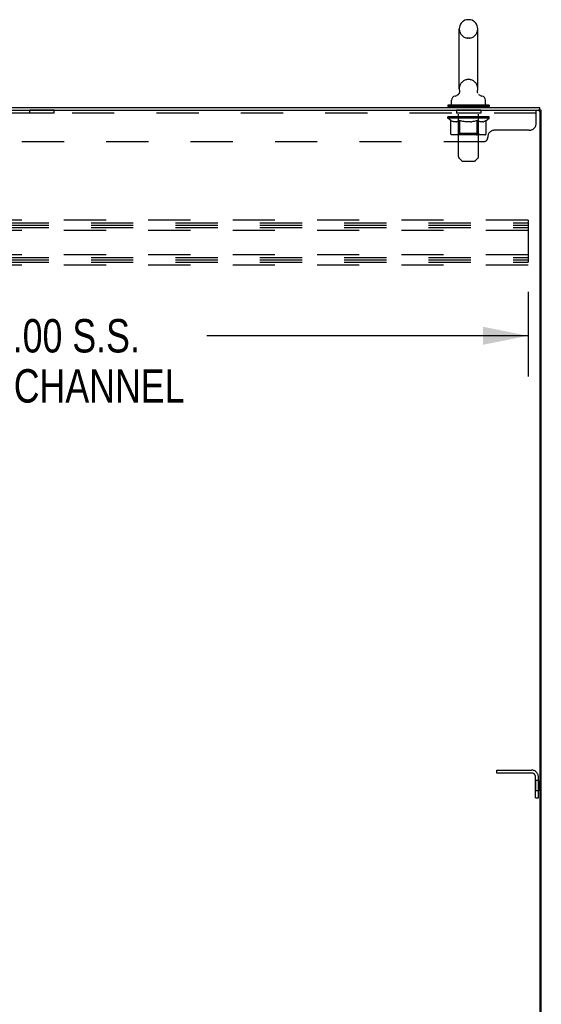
# Model space of a CAD drawing. Header units: inches. Extents: x 0 to 277, y 0 to 179.
# Tile 92 of 94: x 157 to 175, y 92 to 127. Entities that reach past the tile are written whole.
import ezdxf

# ---------------------------------------------------------------- set-up
doc = ezdxf.new("R2010")
doc.units = ezdxf.units.IN
doc.header["$LTSCALE"] = 15.20914
doc.header["$MEASUREMENT"] = 0
doc.linetypes.add('HIDDEN', pattern=[0.2, 0.1, -0.1])
doc.layers.get('0').update_dxf_attribs({"linetype": 'CONTINUOUS'})
for name, color, linetype in [('02___PRT_ALL_AXES', 7, 'CONTINUOUS'), ('DEFAULT_2', 8, 'HIDDEN'), ('DIMENSIONS', 7, 'CONTINUOUS')]:
    doc.layers.add(name, color=color, linetype=linetype)
doc.styles.get("Standard").update_dxf_attribs({"font": 'txt', "width": 0.8})
doc.dimstyles.new('DIMSTYLE_2', dxfattribs={"dimtxt": 1.203718, "dimasz": 1.626646, "dimexe": 0.09, "dimexo": 0.07, "dimgap": 0.037, "dimtad": 0, "dimtih": 1, "dimtoh": 1, "dimzin": 4, "dimdsep": 46, "dimtxsty": 'Standard', "dimblk": '_FILLED', "dimblk1": '_FILLED', "dimblk2": '_FILLED', "dimcen": 0.09, "dimadec": 0, "dimazin": 0, "dimtfac": 1, "dimtofl": 0, "dimtmove": 0, "dimatfit": 3, "dimldrblk": '_FILLED', "dimfxl": 0, "dimtolj": 1, "dimtzin": 4, "dimarcsym": 0})

# ---------------------------------------------------------------- blocks, each defined once
blk = doc.blocks.new('_FILLED')
at = {"color": 0, "linetype": 'ByBlock'}
blk.add_solid([(0, 0), (-1, 0.2), (-1, -0.2)], dxfattribs=at)
blk = doc.blocks.new('*D3')
at = {"layer": 'DIMENSIONS', "color": 2, "linetype": 'Continuous'}
for p, q in [((140.83, 117.273), (140.83, 114.219)), ((174.83, 117.273), (174.83, 114.219)), ((140.83, 115.683), (152.413, 115.683)), ((174.83, 115.683), (163.246, 115.683))]:
    blk.add_line(p, q, dxfattribs=at)
at = {"layer": 'DIMENSIONS', "color": 2, "linetype": 'Continuous', "xscale": 1.6266460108, "yscale": 1.6266460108, "zscale": 1.6266460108, "rotation": 180}
blk.add_blockref('_FILLED', (140.83, 115.683), dxfattribs=at)
at = {"layer": 'DIMENSIONS', "color": 2, "linetype": 'Continuous', "xscale": 1.6266460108, "yscale": 1.6266460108, "zscale": 1.6266460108}
blk.add_blockref('_FILLED', (174.83, 115.683), dxfattribs=at)
at = {"layer": 'DIMENSIONS', "color": 2, "linetype": 'Continuous', "insert": (157.83, 116.285), "char_height": 1.20372, "width": 11.55569, "attachment_point": 2, "line_spacing_factor": 0.9}
blk.add_mtext('34.00 S.S.\\PB-42 CHANNEL', dxfattribs=at)

msp = doc.modelspace()

# ---------------------------------------------------------------- linework, layer by layer
at = {"color": 7, "linetype": 'Continuous'}
for p, q in [((172.349, 124.589), (172.349, 126.749)), ((172.722, 127.079), (172.645, 127.079)), ((173.018, 124.589), (173.018, 126.749)), ((172.292, 124.367), (172.288, 124.364)), ((173.009, 124.497), (173.009, 124.503)), ((173.009, 124.485), (173.009, 124.491)), ((173.01, 124.473), (173.009, 124.479)), ((173.011, 124.52), (173.012, 124.525)), ((173.012, 124.462), (173.011, 124.468)), ((173.015, 124.451), (173.013, 124.456)), ((173.017, 124.445), (173.015, 124.451)), ((173.019, 124.439), (173.017, 124.445)), ((173.021, 124.434), (173.019, 124.44)), ((171.934, 123.997), (171.934, 123.955)), ((173.434, 123.997), (171.934, 123.997)), ((173.434, 123.955), (171.934, 123.955)), ((171.969, 123.955), (171.969, 123.919)), ((172.074, 124.017), (172.074, 124.173)), ((173.294, 124.017), (173.294, 124.173)), ((173.399, 123.955), (173.399, 123.919)), ((173.434, 123.997), (173.434, 123.955)), ((175.257, 123.815), (175.257, 123.919)), ((175.309, 123.815), (175.194, 123.815)), ((175.309, 52.023), (175.309, 123.815))]:
    msp.add_line(p, q, dxfattribs=at)
at = {"color": 3, "linetype": 'Continuous'}
for p, q in [((139.555, 123.919), (175.257, 123.919)), ((139.556, 123.815), (175.194, 123.815)), ((175.257, 123.753), (175.257, 52.086))]:
    msp.add_line(p, q, dxfattribs=at)
at = {"color": 7, "linetype": 'Continuous'}
for points in [[(172.356, 124.525), (172.357, 124.52), (172.357, 124.514), (172.358, 124.509), (172.358, 124.503), (172.359, 124.497), (172.359, 124.491), (172.358, 124.485), (172.358, 124.479), (172.357, 124.474), (172.356, 124.468), (172.355, 124.462), (172.354, 124.456), (172.352, 124.451), (172.351, 124.445), (172.349, 124.44), (172.346, 124.434), (172.344, 124.429), (172.342, 124.424), (172.339, 124.419), (172.336, 124.414), (172.333, 124.409), (172.329, 124.404), (172.326, 124.399), (172.322, 124.395), (172.318, 124.39), (172.315, 124.386), (172.31, 124.382), (172.306, 124.378), (172.302, 124.374), (172.297, 124.37), (172.292, 124.367)], [(173.009, 124.508), (173.01, 124.514), (173.011, 124.52)], [(173.013, 124.456), (173.012, 124.462), (173.011, 124.468), (173.01, 124.473), (173.009, 124.479), (173.009, 124.485), (173.009, 124.491), (173.009, 124.497), (173.009, 124.503), (173.009, 124.508), (173.01, 124.514), (173.011, 124.52)]]:
    msp.add_lwpolyline(points, dxfattribs=at)
for centre, radius, start, end in [((172.684, 126.749), 0.334, 102.4284, 180), ((172.645, 126.922), 0.157, 90, 102.4284), ((172.722, 126.922), 0.157, 77.5716, 90), ((172.684, 126.749), 0.334, 0, 77.5716), ((172.231, 124.173), 0.157, 101.6478, 180), ((172.147, 124.578), 0.257, 281.6478, 311.9717), ((172.684, 124.589), 0.334, 180, 191.0697), ((172.684, 124.589), 0.334, 348.9303, 360), ((173.22, 124.578), 0.257, 228.0281, 258.3522), ((173.137, 124.173), 0.157, 0, 78.3522), ((172.094, 124.017), 0.02, 180, 270), ((173.274, 124.017), 0.02, 270, 360)]:
    msp.add_arc(centre, radius, start, end, dxfattribs=at)
at = {"color": 3, "linetype": 'Continuous'}
msp.add_arc((175.194, 123.753), 0.0625, 0, 90, dxfattribs=at)
at = {"layer": '02___PRT_ALL_AXES', "color": 8, "linetype": 'HIDDEN'}
for p, q in [((156.876, 123.711), (156.876, 123.815)), ((157.751, 123.815), (156.876, 123.815)), ((157.751, 123.711), (156.876, 123.711)), ((157.751, 123.711), (157.751, 123.815)), ((172.251, 123.815), (172.251, 123.711)), ((173.126, 123.815), (172.251, 123.815)), ((173.126, 123.711), (172.251, 123.711)), ((173.126, 123.815), (173.126, 123.711)), ((175.205, 99.648), (175.101, 99.648)), ((175.101, 99.648), (175.101, 99.273)), ((175.205, 99.648), (175.205, 99.273)), ((175.205, 99.273), (175.101, 99.273))]:
    msp.add_line(p, q, dxfattribs=at)
at = {"layer": 'DEFAULT_2', "color": 8, "linetype": 'HIDDEN'}
for p, q in [((172.722, 126.419), (172.645, 126.419)), ((172.722, 124.919), (172.645, 124.919)), ((172.279, 123.997), (172.279, 123.919)), ((172.319, 122.152), (172.319, 123.967)), ((173.049, 122.152), (173.049, 123.967)), ((173.089, 123.997), (173.089, 123.919)), ((175.126, 123.711), (139.501, 123.711)), ((171.94, 123.523), (171.94, 123.57)), ((171.94, 123.569), (172.297, 123.569)), ((171.941, 123.569), (171.941, 123.575)), ((172.082, 123.573), (171.941, 123.575)), ((171.951, 123.57), (171.951, 123.577)), ((171.962, 123.566), (171.962, 123.57)), ((171.962, 123.566), (173.405, 123.566)), ((171.972, 123.566), (171.972, 123.57)), ((171.974, 123.566), (171.974, 123.57)), ((171.985, 123.57), (171.985, 123.577)), ((172.004, 123.566), (172.004, 123.57)), ((172.007, 123.566), (172.007, 123.57)), ((172.04, 123.57), (172.04, 123.577)), ((172.057, 123.566), (172.057, 123.57)), ((172.06, 123.566), (172.06, 123.57)), ((172.082, 123.569), (172.082, 123.573)), ((172.114, 123.57), (172.114, 123.577)), ((172.115, 123.566), (172.115, 123.569)), ((172.116, 123.566), (172.116, 123.569)), ((172.119, 123.566), (172.119, 123.569)), ((172.129, 123.566), (172.129, 123.57)), ((172.129, 123.566), (172.129, 123.569)), ((172.133, 123.566), (172.133, 123.57)), ((172.136, 123.566), (172.136, 123.571)), ((172.14, 123.566), (172.14, 123.569)), ((172.159, 123.566), (172.159, 123.569)), ((172.177, 123.566), (172.177, 123.569)), ((172.18, 123.566), (172.18, 123.573)), ((172.206, 123.57), (172.206, 123.577)), ((172.206, 123.566), (172.206, 123.569)), ((172.217, 123.566), (172.217, 123.57)), ((172.222, 123.566), (172.222, 123.57)), ((172.23, 123.566), (172.23, 123.569)), ((172.246, 123.566), (172.246, 123.574)), ((172.267, 123.566), (172.267, 123.569)), ((172.269, 123.566), (172.269, 123.569)), ((172.297, 123.566), (172.297, 123.569)), ((172.375, 123.569), (172.309, 123.569)), ((172.312, 123.57), (172.312, 123.577)), ((172.32, 123.566), (172.32, 123.57)), ((172.326, 123.566), (172.326, 123.57)), ((172.332, 123.566), (172.332, 123.576)), ((172.34, 123.566), (172.34, 123.569)), ((172.351, 123.566), (172.351, 123.569)), ((172.375, 123.566), (172.375, 123.569)), ((172.463, 123.569), (172.4, 123.569)), ((172.424, 123.566), (172.424, 123.569)), ((172.429, 123.57), (172.429, 123.577)), ((172.434, 123.566), (172.434, 123.57)), ((172.436, 123.566), (172.436, 123.577)), ((172.44, 123.566), (172.44, 123.57)), ((172.449, 123.566), (172.449, 123.57)), ((172.463, 123.566), (172.463, 123.569)), ((172.557, 123.569), (172.5, 123.569)), ((172.516, 123.566), (172.516, 123.569)), ((172.549, 123.569), (172.684, 123.577)), ((172.555, 123.57), (172.555, 123.577)), ((172.555, 123.57), (172.555, 123.577)), ((172.555, 123.577), (172.555, 123.577)), ((172.555, 123.566), (172.555, 123.57)), ((172.557, 123.566), (172.557, 123.569)), ((172.56, 123.566), (172.56, 123.57)), ((172.562, 123.566), (172.562, 123.57)), ((172.655, 123.569), (172.605, 123.569)), ((172.613, 123.566), (172.613, 123.569)), ((172.655, 123.566), (172.655, 123.569)), ((172.681, 123.57), (172.68, 123.57)), ((172.68, 123.566), (172.68, 123.57)), ((172.681, 123.566), (172.681, 123.57)), ((172.684, 123.57), (172.684, 123.577)), ((172.684, 123.577), (172.818, 123.569)), ((172.687, 123.566), (172.687, 123.57)), ((172.687, 123.566), (172.687, 123.57)), ((172.687, 123.57), (172.687, 123.57)), ((172.712, 123.566), (172.712, 123.569)), ((172.712, 123.569), (172.763, 123.569)), ((172.755, 123.566), (172.755, 123.569)), ((172.806, 123.566), (172.806, 123.57)), ((172.807, 123.566), (172.807, 123.57)), ((172.81, 123.566), (172.81, 123.569)), ((172.81, 123.569), (172.868, 123.569)), ((172.812, 123.57), (172.812, 123.577)), ((172.812, 123.577), (172.813, 123.577)), ((172.812, 123.566), (172.812, 123.57)), ((172.813, 123.57), (172.813, 123.577)), ((172.851, 123.566), (172.851, 123.569)), ((172.904, 123.566), (172.904, 123.569)), ((172.904, 123.569), (172.967, 123.569)), ((172.918, 123.566), (172.918, 123.57)), ((172.927, 123.566), (172.927, 123.57)), ((172.931, 123.566), (172.931, 123.577)), ((172.933, 123.566), (172.933, 123.57)), ((172.938, 123.57), (172.938, 123.577)), ((172.943, 123.566), (172.943, 123.569)), ((172.992, 123.566), (172.992, 123.569)), ((172.992, 123.569), (173.058, 123.569)), ((173.016, 123.566), (173.016, 123.569)), ((173.027, 123.566), (173.027, 123.569)), ((173.035, 123.566), (173.035, 123.576)), ((173.042, 123.566), (173.042, 123.57)), ((173.047, 123.566), (173.047, 123.57)), ((173.055, 123.57), (173.055, 123.577)), ((173.07, 123.566), (173.07, 123.569)), ((173.07, 123.569), (173.299, 123.569)), ((173.098, 123.566), (173.098, 123.569)), ((173.101, 123.566), (173.101, 123.569)), ((173.121, 123.566), (173.121, 123.574)), ((173.137, 123.566), (173.137, 123.569)), ((173.145, 123.566), (173.145, 123.57)), ((173.15, 123.566), (173.15, 123.57)), ((173.162, 123.57), (173.162, 123.577)), ((173.162, 123.566), (173.162, 123.569)), ((173.187, 123.566), (173.187, 123.573)), ((173.19, 123.566), (173.19, 123.569)), ((173.208, 123.566), (173.208, 123.569)), ((173.227, 123.566), (173.227, 123.569)), ((173.231, 123.566), (173.231, 123.571)), ((173.234, 123.566), (173.234, 123.57)), ((173.238, 123.566), (173.238, 123.57)), ((173.238, 123.566), (173.238, 123.569)), ((173.248, 123.566), (173.248, 123.569)), ((173.251, 123.566), (173.251, 123.569)), ((173.252, 123.566), (173.252, 123.569)), ((173.253, 123.57), (173.253, 123.577)), ((173.307, 123.566), (173.307, 123.57)), ((173.31, 123.566), (173.31, 123.57)), ((173.328, 123.57), (173.328, 123.577)), ((173.361, 123.566), (173.361, 123.57)), ((173.363, 123.566), (173.363, 123.57)), ((173.382, 123.57), (173.382, 123.577)), ((173.394, 123.566), (173.394, 123.57)), ((173.395, 123.566), (173.395, 123.57)), ((173.405, 123.566), (173.405, 123.57)), ((173.416, 123.57), (173.416, 123.577)), ((173.427, 123.523), (173.427, 123.577)), ((175.126, 123.345), (175.126, 123.815)), ((173.427, 123.523), (171.94, 123.523)), ((172.048, 123.447), (171.94, 123.523)), ((172.048, 122.968), (172.048, 123.447)), ((172.048, 123.447), (172.068, 123.434)), ((172.088, 123.422), (172.068, 123.434)), ((172.107, 123.412), (172.087, 123.422)), ((172.126, 123.404), (172.107, 123.412)), ((172.145, 123.397), (172.126, 123.404)), ((172.164, 123.392), (172.145, 123.397)), ((172.25, 123.392), (172.164, 123.392)), ((172.25, 123.392), (172.269, 123.397)), ((172.288, 123.404), (172.269, 123.397)), ((172.307, 123.412), (172.288, 123.404)), ((172.326, 123.422), (172.307, 123.412)), ((172.318, 122.971), (172.318, 123.519)), ((172.346, 123.434), (172.326, 123.422)), ((172.366, 123.447), (172.346, 123.434)), ((172.366, 122.968), (172.366, 123.447)), ((172.366, 123.447), (172.406, 123.434)), ((172.445, 123.422), (172.405, 123.434)), ((172.484, 123.412), (172.445, 123.422)), ((172.522, 123.404), (172.483, 123.412)), ((172.56, 123.397), (172.522, 123.404)), ((172.598, 123.392), (172.56, 123.397)), ((172.769, 123.392), (172.598, 123.392)), ((172.769, 123.392), (172.807, 123.397)), ((172.846, 123.404), (172.807, 123.397)), ((172.884, 123.412), (172.845, 123.404)), ((172.923, 123.422), (172.883, 123.412)), ((172.962, 123.434), (172.922, 123.422)), ((173.001, 123.447), (172.961, 123.434)), ((173.001, 122.968), (173.001, 123.447)), ((173.001, 123.447), (173.022, 123.434)), ((173.041, 123.422), (173.021, 123.434)), ((173.061, 123.412), (173.041, 123.422)), ((173.05, 122.971), (173.05, 123.519)), ((173.08, 123.404), (173.06, 123.412)), ((173.099, 123.397), (173.079, 123.404)), ((173.118, 123.392), (173.098, 123.397)), ((173.203, 123.392), (173.118, 123.392)), ((173.203, 123.392), (173.222, 123.397)), ((173.241, 123.404), (173.222, 123.397)), ((173.261, 123.412), (173.241, 123.404)), ((173.28, 123.422), (173.26, 123.412)), ((173.299, 123.434), (173.28, 123.422)), ((173.319, 123.447), (173.299, 123.434)), ((173.319, 123.447), (173.427, 123.523)), ((173.319, 122.968), (173.319, 123.447)), ((173.269, 122.924), (172.098, 122.924)), ((172.318, 122.971), (172.271, 122.924)), ((173.05, 122.971), (172.318, 122.971)), ((172.976, 122.924), (172.979, 122.925)), ((172.985, 122.927), (172.988, 122.929)), ((172.988, 122.929), (172.991, 122.932)), ((173.05, 122.971), (173.096, 122.924)), ((173.376, 122.815), (173.376, 122.845)), ((174.876, 123.095), (173.626, 123.095)), ((141.376, 122.69), (173.251, 122.69)), ((172.419, 122.01), (172.348, 122.081)), ((172.49, 121.98), (172.877, 121.98)), ((172.948, 122.01), (173.019, 122.081)), ((174.83, 119.857), (140.83, 119.857)), ((140.83, 119.753), (174.83, 119.753)), ((140.83, 119.669), (174.83, 119.669)), ((174.83, 119.857), (174.83, 118.232)), ((140.83, 119.586), (174.83, 119.586)), ((174.83, 119.482), (140.83, 119.482)), ((174.83, 118.607), (140.83, 118.607)), ((140.83, 118.503), (174.83, 118.503)), ((140.83, 118.419), (174.83, 118.419)), ((140.83, 118.336), (174.83, 118.336)), ((174.83, 118.232), (140.83, 118.232)), ((173.705, 100.023), (174.958, 100.023)), ((173.705, 99.919), (173.705, 100.023)), ((174.958, 99.919), (173.705, 99.919)), ((175.101, 99.023), (175.101, 99.777)), ((175.205, 99.023), (175.205, 99.777)), ((175.101, 99.023), (175.205, 99.023))]:
    msp.add_line(p, q, dxfattribs=at)
for points in [[(172.098, 122.924), (172.092, 122.925), (172.086, 122.926), (172.08, 122.927), (172.074, 122.929), (172.069, 122.932), (172.064, 122.936), (172.06, 122.94), (172.056, 122.945), (172.052, 122.95), (172.05, 122.955), (172.048, 122.961), (172.048, 122.968)], [(172.391, 122.924), (172.388, 122.925), (172.385, 122.926), (172.382, 122.927), (172.379, 122.929), (172.376, 122.932), (172.374, 122.936), (172.372, 122.94), (172.37, 122.945), (172.368, 122.95), (172.367, 122.955), (172.366, 122.961), (172.366, 122.968)], [(172.979, 122.925), (172.982, 122.926), (172.985, 122.927)], [(172.991, 122.932), (172.993, 122.936), (172.996, 122.94), (172.998, 122.945), (172.999, 122.95)], [(172.993, 122.936), (172.996, 122.94), (172.998, 122.945)], [(172.999, 122.95), (173, 122.955), (173.001, 122.961), (173.001, 122.968)], [(173, 122.955), (173.001, 122.961), (173.001, 122.968)], [(173.269, 122.924), (173.275, 122.925), (173.281, 122.926), (173.287, 122.927), (173.293, 122.929), (173.298, 122.932), (173.303, 122.936), (173.308, 122.94), (173.312, 122.945), (173.315, 122.95), (173.317, 122.955), (173.319, 122.961), (173.319, 122.968)]]:
    msp.add_lwpolyline(points, dxfattribs=at)
for centre, radius, start, end in [((172.684, 126.749), 0.334, 180, 257.5716), ((172.684, 126.749), 0.334, 282.4284, 360), ((172.645, 126.576), 0.157, 257.5716, 270), ((172.722, 126.576), 0.157, 270, 282.4284), ((172.684, 124.589), 0.334, 102.4284, 180), ((172.645, 124.762), 0.157, 90, 102.4284), ((172.722, 124.762), 0.157, 77.5716, 90), ((172.684, 124.589), 0.334, 0, 77.5716), ((172.289, 123.967), 0.03, 0, 90), ((173.079, 123.967), 0.03, 90, 180), ((172.271, 123.519), 0.0466, 0, 90), ((173.096, 123.519), 0.0466, 90, 180), ((174.876, 123.345), 0.25, 270, 360), ((173.626, 122.845), 0.25, 90, 180), ((173.251, 122.815), 0.125, 270, 360), ((172.419, 122.152), 0.1, 180, 225), ((172.949, 122.152), 0.1, 315, 360), ((172.49, 122.08), 0.1, 225, 270), ((172.877, 122.08), 0.1, 270, 315), ((174.958, 99.777), 0.246, 0, 90), ((174.958, 99.777), 0.142, 0, 90)]:
    msp.add_arc(centre, radius, start, end, dxfattribs=at)
for centre, major_axis, ratio, start_param, end_param in [((172.684, 123.577), (0.743, 0.008), 0.059247, 9.249624, 9.431866), ((172.684, 123.577), (0.744, 0), 0.060167, -3.084065, -2.96706), ((172.684, 123.577), (0.743, 0.015), 0.056515, 2.79136, 2.965893), ((171.969, 123.564), (0.232, -0.002), 0.059247, 0.601702, 1.645657), ((171.889, 123.564), (0.232, 0.002), 0.059247, 0.251393, 1.295349), ((172.684, 123.577), (0.743, -0.008), 0.059247, -2.966439, -2.791906), ((171.889, 123.556), (0.232, 0.005), 0.056515, 1.199244, 1.294804), ((171.969, 123.556), (0.232, 0), 0.060167, 1.549477, 1.645036), ((171.917, 123.556), (0.232, 0.002), 0.059247, 1.16236, 1.374323), ((171.973, 123.558), (0.192, 0.002), 0.059247, 1.051627, 1.625044), ((171.949, 123.558), (0.192, 0.004), 0.056515, 0.876548, 1.449966), ((172.017, 123.558), (0.192, 0), 0.060167, 1.226781, 1.800198), ((172.684, 123.577), (0.743, 0.022), 0.052059, 2.616423, 2.790956), ((172.042, 123.564), (0.232, -0.005), 0.056515, 0.77678, 1.820736), ((171.884, 123.564), (0.232, 0.005), 0.056515, 0.076315, 1.120271), ((172.684, 123.577), (0.743, -0.015), 0.056515, -2.79136, -2.616827), ((171.884, 123.556), (0.232, 0.007), 0.052059, 1.024308, 1.119867), ((172.042, 123.556), (0.232, -0.002), 0.059247, 1.724631, 1.82019), ((171.949, 123.558), (0.192, 0.006), 0.052059, 0.701611, 1.275029), ((172.082, 123.558), (0.192, -0.002), 0.059247, 1.401935, 1.975352), ((172.684, 123.577), (0.743, 0.029), 0.046022, 2.441677, 2.61621), ((172.135, 123.564), (0.232, -0.007), 0.052059, 0.951717, 1.995673), ((171.904, 123.564), (0.232, 0.007), 0.052059, -0.098622, 0.945334), ((172.684, 123.577), (0.743, -0.022), 0.052059, -2.616423, -2.441891), ((171.904, 123.556), (0.232, 0.009), 0.046022, 0.849561, 0.945121), ((172.135, 123.556), (0.232, -0.005), 0.056515, 1.899709, 1.995269), ((171.97, 123.558), (0.192, 0.007), 0.046022, 0.526865, 1.100283), ((172.165, 123.558), (0.192, -0.004), 0.056515, 1.577013, 2.150431), ((171.917, 123.564), (0.232, 0), 0.060167, 0.426548, 0.780915), ((172.684, 123.577), (0.743, 0.034), 0.038593, 2.267147, 2.44168), ((172.245, 123.564), (0.232, -0.009), 0.046022, 1.126463, 2.170419), ((172.684, 123.577), (0.743, -0.029), 0.046022, -2.441677, -2.267144), ((171.948, 123.564), (0.232, 0.009), 0.046022, -0.273368, 0.770588), ((171.948, 123.556), (0.232, 0.011), 0.038593, 0.675031, 0.77059), ((172.245, 123.556), (0.232, -0.007), 0.052059, 2.074646, 2.170205), ((172.013, 123.558), (0.192, 0.009), 0.038593, 0.352335, 0.925752), ((172.264, 123.558), (0.192, -0.006), 0.052059, 1.75195, 2.325367), ((172.684, 123.577), (0.743, 0.039), 0.030002, 2.09283, 2.267363), ((172.367, 123.564), (0.232, -0.011), 0.038593, 1.300994, 2.344949), ((172.684, 123.577), (0.743, -0.034), 0.038593, -2.267147, -2.092614), ((172.014, 123.564), (0.232, 0.011), 0.038593, -0.447899, 0.596057), ((172.014, 123.556), (0.232, 0.012), 0.030002, 0.500714, 0.596274), ((172.367, 123.556), (0.232, -0.009), 0.046022, 2.249392, 2.344952), ((172.077, 123.558), (0.192, 0.01), 0.030002, 0.178018, 0.751436), ((172.376, 123.558), (0.192, -0.007), 0.046022, 1.926696, 2.500114), ((172.101, 123.564), (0.232, 0.012), 0.030002, -0.622215, 0.421741), ((172.684, 123.577), (0.743, 0.042), 0.020513, 1.918702, 2.093235), ((172.5, 123.564), (0.232, -0.012), 0.030002, 1.47531, 2.519266), ((172.684, 123.577), (0.743, -0.039), 0.030002, -2.09283, -1.918297), ((172.101, 123.556), (0.232, 0.013), 0.020513, 0.326586, 0.422146), ((172.5, 123.556), (0.232, -0.011), 0.038593, 2.423923, 2.519482), ((172.159, 123.558), (0.192, 0.011), 0.020513, 0.00389, 0.577307), ((172.497, 123.558), (0.192, -0.009), 0.038593, 2.101227, 2.674644), ((172.205, 123.564), (0.232, 0.013), 0.020513, -0.796343, 0.247613), ((172.684, 123.577), (0.743, 0.044), 0.010411, 1.744712, 1.919245), ((172.638, 123.564), (0.232, -0.013), 0.020513, 1.649438, 2.693394), ((172.684, 123.577), (0.743, -0.042), 0.020513, -1.918702, -1.744169), ((172.205, 123.556), (0.232, 0.014), 0.010411, 0.152596, 0.248156), ((172.638, 123.556), (0.232, -0.012), 0.030002, 2.598239, 2.693799), ((172.257, 123.558), (0.192, 0.011), 0.010411, 6.113086, 6.686503), ((172.624, 123.558), (0.192, -0.01), 0.030002, 2.275543, 2.848961), ((172.323, 123.564), (0.232, 0.014), 0.010411, -0.970333, -0.000837), ((172.778, 123.564), (0.232, -0.014), 0.010411, 1.823428, 2.867384), ((172.684, 123.577), (0.743, -0.044), 0.010411, -1.744712, -1.570179), ((172.778, 123.556), (0.232, -0.013), 0.020513, 2.772368, 2.867927), ((172.752, 123.558), (0.192, -0.011), 0.020513, 2.449671, 3.023089), ((172.59, 123.564), (0.232, 0.014), 0.010411, 0.274209, 1.318165), ((172.488, 123.558), (0.192, 0.011), 0.010411, -0.000452, 0.517932), ((172.453, 123.556), (0.232, 0.014), 0.010411, 0.099676, 0.195236), ((172.684, 123.577), (0.743, 0.044), 0.010411, -1.571413, -1.39688), ((172.914, 123.556), (0.232, -0.014), 0.010411, 2.946357, 3.041917), ((172.879, 123.558), (0.192, -0.011), 0.010411, 2.623661, 3.142044), ((172.729, 123.564), (0.232, 0.013), 0.020513, 0.448199, 1.492154), ((172.615, 123.558), (0.192, 0.011), 0.020513, 0.118504, 0.691921), ((172.59, 123.556), (0.232, 0.013), 0.020513, 0.273666, 0.369225), ((173.044, 123.564), (0.232, -0.014), 0.010411, -3.140756, -2.17126), ((172.684, 123.577), (0.743, 0.042), 0.020513, -1.397424, -1.222891), ((172.684, 123.577), (0.743, -0.044), 0.010411, 1.222347, 1.39688), ((172.867, 123.564), (0.232, 0.012), 0.030002, 0.622327, 1.666283), ((172.743, 123.558), (0.192, 0.01), 0.030002, 0.292632, 0.86605), ((173.11, 123.558), (0.192, -0.011), 0.010411, 2.738275, 3.311692), ((173.163, 123.564), (0.232, -0.013), 0.020513, 2.89398, 3.937936), ((172.729, 123.556), (0.232, 0.012), 0.030002, 0.447794, 0.543354), ((173.163, 123.556), (0.232, -0.014), 0.010411, 2.893437, 2.988996), ((172.684, 123.577), (0.743, 0.039), 0.030002, -1.223295, -1.048762), ((172.684, 123.577), (0.743, -0.042), 0.020513, 1.048358, 1.222891), ((173, 123.564), (0.232, 0.011), 0.038593, 0.796643, 1.840599), ((172.87, 123.558), (0.192, 0.009), 0.038593, 0.466948, 1.040366), ((173.208, 123.558), (0.192, -0.011), 0.020513, 2.564285, 3.137703), ((173.267, 123.564), (0.232, -0.012), 0.030002, 2.719852, 3.763807), ((173.123, 123.564), (0.232, 0.009), 0.046022, 0.971174, 2.01513), ((172.867, 123.556), (0.232, 0.011), 0.038593, 0.62211, 0.71767), ((173.267, 123.556), (0.232, -0.013), 0.020513, 2.719447, 2.815007), ((172.684, 123.577), (0.743, 0.034), 0.038593, -1.048979, -0.874446), ((172.684, 123.577), (0.743, -0.039), 0.030002, 0.874229, 1.048762), ((172.991, 123.558), (0.192, 0.007), 0.046022, 0.641479, 1.214897), ((173.232, 123.564), (0.232, 0.007), 0.052059, 1.14592, 2.189876), ((173.29, 123.558), (0.192, -0.01), 0.030002, 2.390157, 2.963574), ((173.353, 123.564), (0.232, -0.011), 0.038593, 2.545535, 3.589491), ((173.103, 123.558), (0.192, 0.006), 0.052059, 0.816225, 1.389643), ((173, 123.556), (0.232, 0.009), 0.046022, 0.796641, 0.892201), ((173.353, 123.556), (0.232, -0.012), 0.030002, 2.545319, 2.640878), ((173.325, 123.564), (0.232, 0.005), 0.056515, 1.320857, 2.364813), ((172.684, 123.577), (0.743, 0.029), 0.046022, -0.874448, -0.699915), ((172.684, 123.577), (0.743, -0.034), 0.038593, 0.699913, 0.874446), ((173.419, 123.564), (0.232, -0.009), 0.046022, 2.371005, 3.41496), ((173.354, 123.558), (0.192, -0.009), 0.038593, 2.21584, 2.789258), ((173.202, 123.558), (0.192, 0.004), 0.056515, 0.991162, 1.564579), ((173.399, 123.564), (0.232, 0.002), 0.059247, 1.495935, 2.539891), ((173.463, 123.564), (0.232, -0.007), 0.052059, 2.196258, 3.240214), ((173.397, 123.558), (0.192, -0.007), 0.046022, 2.04131, 2.614727), ((173.123, 123.556), (0.232, 0.007), 0.052059, 0.971387, 1.066947), ((173.419, 123.556), (0.232, -0.011), 0.038593, 2.371002, 2.466562), ((173.45, 123.564), (0.232, 0), 0.060167, 1.671089, 2.715045), ((173.483, 123.564), (0.232, -0.005), 0.056515, 2.021322, 3.065278), ((172.684, 123.577), (0.743, 0.022), 0.052059, -0.699702, -0.525169), ((172.684, 123.577), (0.743, -0.029), 0.046022, 0.525382, 0.699915), ((173.285, 123.558), (0.192, 0.002), 0.059247, 1.16624, 1.739658), ((173.479, 123.564), (0.232, -0.002), 0.059247, 1.846243, 2.890199), ((173.419, 123.558), (0.192, -0.006), 0.052059, 1.866564, 2.439981), ((173.35, 123.558), (0.192, 0), 0.060167, 1.341394, 1.914812), ((173.418, 123.558), (0.192, -0.004), 0.056515, 1.691627, 2.265045), ((173.395, 123.558), (0.192, -0.002), 0.059247, 1.516549, 2.089966), ((173.232, 123.556), (0.232, 0.005), 0.056515, 1.146324, 1.241883), ((173.463, 123.556), (0.232, -0.009), 0.046022, 2.196472, 2.292031), ((172.684, 123.577), (0.743, 0.015), 0.056515, -0.524765, -0.350233), ((172.684, 123.577), (0.743, -0.022), 0.052059, 0.350636, 0.525169), ((173.325, 123.556), (0.232, 0.002), 0.059247, 1.321402, 1.416962), ((173.483, 123.556), (0.232, -0.007), 0.052059, 2.021726, 2.117285), ((172.684, 123.577), (0.743, 0.008), 0.059247, -0.349687, -0.175154), ((172.684, 123.577), (0.743, -0.015), 0.056515, 0.1757, 0.350233), ((173.399, 123.556), (0.232, 0), 0.060167, 1.496556, 1.592116), ((173.479, 123.556), (0.232, -0.005), 0.056515, 1.846789, 1.942348), ((173.45, 123.556), (0.232, -0.002), 0.059247, 1.67171, 1.76727), ((172.684, 123.577), (0.744, 0), 0.060167, -0.174533, 0), ((172.684, 123.577), (0.743, -0.008), 0.059247, 0.000621, 0.175154)]:
    msp.add_ellipse(centre, major_axis=major_axis, ratio=ratio, start_param=start_param, end_param=end_param, dxfattribs=at)

# ---------------------------------------------------------------- dimensions: what is measured, and where the dimension line sits
at = {"layer": 'DIMENSIONS', "color": 2, "linetype": 'Continuous'}
dim = msp.add_linear_dim(base=(140.83, 115.683), p1=(174.83, 117.343), p2=(140.83, 117.343), angle=180, text='<> S.S.\\PB-42 CHANNEL', dimstyle='DIMSTYLE_2', dxfattribs=at)
dim.commit()
dim.dimension.update_dxf_attribs({"geometry": '*D3', "text_midpoint": (157.83, 114.78), "dimtype": 160})

doc.saveas('drawing.dxf')
